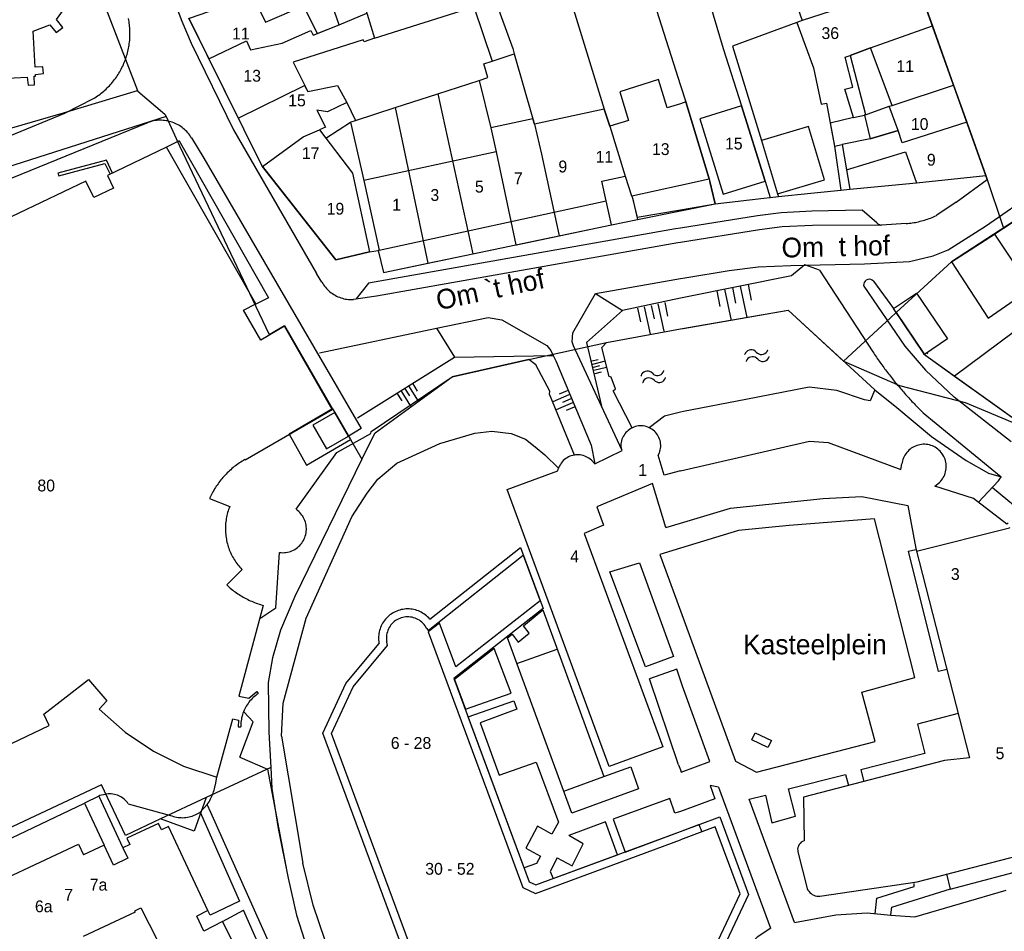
# Model space of a CAD drawing. Extents: x 123992 to 125854, y 449108 to 451911.
# Tile 83 of 175: x 124916 to 125041, y 450724 to 450840. Entities that reach past the tile are written whole.
import ezdxf
from ezdxf.enums import TextEntityAlignment as Align

# ---------------------------------------------------------------- set-up
doc = ezdxf.new("R2010")
doc.units = 0
for name, color, linetype in [('DEFAULT_113', 2, 'CONTINUOUS'), ('DEFAULT_117', 3, 'CONTINUOUS'), ('DEFAULT_21', 8, 'CONTINUOUS'), ('DEFAULT_4', 1, 'CONTINUOUS'), ('DEFAULT_48', 141, 'CONTINUOUS'), ('DEFAULT_7', 5, 'CONTINUOUS'), ('DEFAULT_79', 9, 'CONTINUOUS'), ('DEFAULT_80', 9, 'CONTINUOUS'), ('DEFAULT_87', 9, 'CONTINUOUS'), ('DEFAULT_99', 9, 'CONTINUOUS'), ('S04_TALUD', 9, 'CONTINUOUS'), ('S05_WATER', 141, 'CONTINUOUS')]:
    doc.layers.add(name, color=color, linetype=linetype)

msp = doc.modelspace()

# ---------------------------------------------------------------- linework, layer by layer
at = {"layer": 'DEFAULT_21'}
for points in [[(124916.034, 450870.292), (124925.078, 450846.622), (124931.229, 450830.679)], [(124993.051, 450847.196), (124995.474, 450845.679), (125000, 450831.295)], [(125002.443, 450846.144), (125005.421, 450836.014), (125007.764, 450828.74), (125010.731, 450819.193), (125011.399, 450817.113)], [(124985.287, 450844.842), (124990.352, 450828.32), (124991.046, 450826.159), (124992.999, 450819.829), (124993.801, 450817.323), (124993.932, 450817.077), (124994.579, 450814.313)], [(125029.998, 450844.292), (125015.422, 450839.539), (125014.759, 450839.283), (125006.611, 450836.313), (125010.282, 450824.322), (125012.311, 450817.582), (125012.43, 450817.227)], [(125029.998, 450844.292), (125031.932, 450838.879)], [(124960.288, 450840.463), (124960.329, 450840.347), (124961.23, 450837.31), (124973.827, 450841.294)], [(124973.827, 450841.294), (124976.141, 450834.4)], [(124976.54, 450842.152), (124978.76, 450835.988), (124978.954, 450835.311)], [(124940.25, 450834.681), (124945.025, 450836.979), (124945.548, 450835.841), (124949.545, 450836.688), (124953.157, 450838.288), (124953.481, 450837.706), (124956.776, 450839.012), (124960.288, 450840.463)], [(124937.693, 450839.838), (124940.25, 450834.681)], [(125021.959, 450827.244), (125020.851, 450830.845), (125021.863, 450831.084), (125020.873, 450834.896), (125021.503, 450835.112), (125024.113, 450836.079), (125031.932, 450838.879)], [(125031.932, 450838.879), (125034.622, 450831.346)], [(124976.141, 450834.4), (124978.954, 450835.311)], [(124978.954, 450835.311), (124981.309, 450827.09), (124981.521, 450826.4), (124982.417, 450822.605), (124984.626, 450812.26)], [(124940.25, 450834.681), (124940.336, 450834.508), (124943.969, 450827.183)], [(124974.491, 450831.964), (124975.623, 450832.333), (124975.107, 450834.066), (124976.141, 450834.4)], [(124943.969, 450827.183), (124952.365, 450831.326), (124952.475, 450831.139), (124952.774, 450830.536), (124956.572, 450831.307), (124957.717, 450829.179), (124958.836, 450826.873)], [(124969.267, 450830.265), (124974.491, 450831.964)], [(124974.491, 450831.964), (124975.989, 450825.933), (124976.65, 450822.894), (124979.16, 450811.119)], [(125000, 450831.295), (125000.704, 450829.222), (125003.661, 450819.467), (125004.404, 450816.296)], [(125021.959, 450827.244), (125023.331, 450827.568), (125026.474, 450828.675), (125026.822, 450828.771), (125034.622, 450831.346)], [(125034.622, 450831.346), (125036.291, 450826.673)], [(124872.524, 450813.297), (124885.716, 450817.364), (124887.222, 450817.903), (124903.44, 450822.507), (124921.832, 450827.867), (124931.229, 450830.679)], [(124931.229, 450830.679), (124931.264, 450830.589), (124934.684, 450827.69), (124934.825, 450827.382)], [(124963.878, 450828.513), (124969.267, 450830.265)], [(124969.267, 450830.265), (124973.696, 450809.978)], [(124958.836, 450826.873), (124963.878, 450828.513)], [(124963.878, 450828.513), (124967.997, 450808.789)], [(124934.825, 450827.382), (124904.396, 450817.681), (124879.665, 450809.633), (124877.056, 450805.256), (124878.704, 450798.388), (124878.753, 450798.285)], [(124934.825, 450827.382), (124936.521, 450823.68), (124946.608, 450802.422), (124947.893, 450799.726), (124949.85, 450800.872), (124955.935, 450790.336)], [(124943.969, 450827.183), (124946.992, 450821.087), (124947.033, 450821.036)], [(124947.033, 450821.036), (124952.208, 450824.805), (124954.291, 450825.674), (124955.074, 450824.65), (124958.215, 450826.645)], [(124958.215, 450826.645), (124958.3, 450826.699), (124958.836, 450826.873)], [(124958.215, 450826.645), (124959.901, 450819.251), (124961.819, 450810.432), (124961.725, 450810.415)], [(125021.959, 450827.244), (125018.981, 450826.541), (125019.536, 450823.62), (125020.349, 450818.053)], [(125036.291, 450826.673), (125028.127, 450824.062), (125027.61, 450825.61), (125024.035, 450824.538), (125020.514, 450823.819), (125021.466, 450818.162)], [(125036.291, 450826.673), (125038.712, 450819.895)], [(124947.033, 450821.036), (124956.359, 450809.227), (124960.613, 450810.218), (124961.725, 450810.415)], [(125021.466, 450818.162), (125029.925, 450818.986), (125038.712, 450819.895)], [(125038.712, 450819.895), (125040.933, 450813.23)], [(125012.43, 450817.227), (125016.528, 450817.681), (125020.349, 450818.053)], [(125020.349, 450818.053), (125021.466, 450818.162)], [(125000, 450815.405), (125004.404, 450816.296)], [(125004.404, 450816.296), (125010.575, 450817.021), (125011.399, 450817.113)], [(125011.399, 450817.113), (125012.43, 450817.227)], [(125040.933, 450813.23), (125046.69, 450816.972)], [(124994.579, 450814.313), (125000, 450815.405)], [(124984.626, 450812.26), (124991.273, 450813.647), (124994.579, 450814.313)], [(125027.354, 450802.524), (125034.364, 450808.96), (125039.789, 450812.486)], [(125039.789, 450812.486), (125040.933, 450813.23)], [(125039.789, 450812.486), (125044.402, 450805.562)], [(124979.16, 450811.119), (124979.219, 450811.131), (124984.626, 450812.26)], [(124961.725, 450810.415), (124962.378, 450807.616), (124967.997, 450808.789)], [(124967.997, 450808.789), (124973.696, 450809.978)], [(124973.696, 450809.978), (124979.16, 450811.119)], [(125000, 450800.449), (125013.671, 450802.838), (125020.69, 450796.374)], [(125020.69, 450796.374), (125026.618, 450801.848), (125027.354, 450802.524)], [(125027.354, 450802.524), (125030.923, 450797.216), (125034.75, 450794.478)], [(125046.137, 450802.957), (125034.75, 450794.478)], [(124959.616, 450783.953), (124961.317, 450787.26), (124971.078, 450794.391), (124980.778, 450796.587), (124990.658, 450798.743), (125000, 450800.449)], [(125020.69, 450796.374), (125027.764, 450793.274), (125036.104, 450791.136), (125038.631, 450790.064), (125044.17, 450787.74)], [(125034.75, 450794.478), (125044.17, 450787.74)], [(124955.935, 450790.336), (124950.422, 450787.109), (124952.629, 450783.17), (124958.206, 450786.422)], [(124955.935, 450790.336), (124956.208, 450789.877), (124958.206, 450786.422)], [(124958.206, 450786.422), (124959.616, 450783.953)], [(124959.616, 450783.953), (124951.162, 450766.519), (124949.336, 450762.268), (124948.304, 450758.764), (124947.787, 450755.643), (124947.856, 450749.33), (124948.092, 450744.861)], [(124968.253, 450763.668), (124979.736, 450772.747), (124982.599, 450765.002), (124971.304, 450756.149), (124980.839, 450730.357), (124981.683, 450729.973), (125000, 450736.746)], [(124968.253, 450763.668), (124968.118, 450763.816), (124967.976, 450763.956), (124967.826, 450764.089), (124967.669, 450764.213), (124967.506, 450764.328), (124967.337, 450764.435), (124967.162, 450764.532), (124966.982, 450764.62), (124966.798, 450764.698), (124966.61, 450764.766), (124966.419, 450764.823), (124966.224, 450764.87), (124966.028, 450764.907), (124965.829, 450764.933), (124965.63, 450764.948), (124965.43, 450764.952), (124965.23, 450764.946), (124965.031, 450764.928), (124964.833, 450764.9), (124964.637, 450764.862), (124964.443, 450764.812), (124964.252, 450764.753), (124964.065, 450764.683), (124963.881, 450764.603), (124963.703, 450764.513), (124963.529, 450764.414), (124963.361, 450764.306), (124963.199, 450764.189), (124963.043, 450764.063), (124962.895, 450763.929), (124962.754, 450763.787), (124962.621, 450763.637), (124962.496, 450763.481), (124962.38, 450763.318), (124962.273, 450763.15), (124962.175, 450762.975), (124962.087, 450762.796), (124962.008, 450762.612), (124961.94, 450762.424), (124961.882, 450762.233), (124961.834, 450762.039), (124961.796, 450761.842), (124961.77, 450761.644), (124961.754, 450761.444), (124961.749, 450761.245), (124961.755, 450761.045), (124961.771, 450760.845), (124961.799, 450760.647), (124961.815, 450760.555)], [(125000, 450717.638), (124977.441, 450709.298), (124967.777, 450713.854), (124954.708, 450749.201), (124957.627, 450755.484), (124957.766, 450755.704), (124961.815, 450760.555)], [(124948.092, 450744.861), (124939.921, 450741.037)], [(124948.092, 450744.861), (124948.232, 450742.2), (124949.051, 450737.111), (124950.299, 450730.807), (124951.356, 450726.12), (124953.056, 450720.838), (124954.207, 450717.557), (124958.511, 450706.461), (124963.325, 450695.207), (124968.111, 450683.907)], [(124934.143, 450738.334), (124929.69, 450736.251), (124926.648, 450742.656), (124909.712, 450734.716), (124908.676, 450736.868)], [(124939.921, 450741.037), (124934.143, 450738.334)], [(124939.921, 450741.037), (124938.369, 450736.79), (124934.143, 450738.334)], [(125000, 450736.746), (125005.007, 450738.597), (125008.64, 450728.769), (125004.121, 450719.162), (125000, 450717.638)]]:
    msp.add_lwpolyline(points, dxfattribs=at)
at = {"layer": 'DEFAULT_4'}
for points in [[(125038.712, 450819.895), (125022.177, 450866.191), (125019.147, 450875.679), (125000.681, 450868.656), (125004.883, 450856.453), (125014.335, 450860.156), (125015.059, 450858.094), (125012.502, 450857.182), (125014.72, 450850.961), (125013.82, 450850.598), (125016.522, 450843.071), (125014.465, 450842.339), (125015.422, 450839.539), (125014.759, 450839.283), (125016.859, 450833.543), (125017.854, 450828.966), (125018.5, 450829.075), (125019.536, 450823.62), (125020.514, 450823.819), (125021.048, 450820.623), (125028.544, 450822.889), (125029.925, 450818.986), (125038.712, 450819.895)], [(124918.241, 450833.641), (124918.001, 450838.207), (124920.101, 450838.993), (124920.883, 450838.046), (124921.747, 450838.663), (124920.946, 450839.667), (124922.383, 450841.682), (124923.487, 450841.442), (124923.833, 450842.32), (124922.647, 450842.719), (124922.683, 450845.091), (124923.679, 450845.517), (124923.282, 450846.527), (124922.208, 450846.163), (124920.739, 450847.916), (124921.362, 450848.913)], [(124937.907, 450839.913), (124944.367, 450842.183), (124945.937, 450842.385), (124947.44, 450839.353), (124952.256, 450841.412), (124953.992, 450837.912), (124956.776, 450839.012), (124955.058, 450843.858), (124958.879, 450844.449), (124960.329, 450840.347), (124961.23, 450837.31), (124959.911, 450836.865), (124959.819, 450837.118), (124950.925, 450834.265), (124952.774, 450830.536), (124956.572, 450831.307), (124957.717, 450829.179), (124955.275, 450827.968), (124953.943, 450828.205), (124955.019, 450826.034), (124954.291, 450825.674), (124958.467, 450820.215), (124960.613, 450810.218)], [(124960.613, 450810.218), (124956.359, 450809.227), (124946.992, 450821.087), (124937.693, 450839.838), (124937.907, 450839.913)], [(125027.61, 450825.61), (125026.474, 450828.675), (125026.822, 450828.771), (125024.113, 450836.079), (125021.503, 450835.112), (125023.46, 450827.621), (125023.331, 450827.568), (125024.035, 450824.538), (125027.61, 450825.61)], [(124913.954, 450832.197), (124917.236, 450832.369), (124917.356, 450831.372), (124918.157, 450831.414), (124918.099, 450832.505), (124918.294, 450832.507), (124918.264, 450832.717), (124919.3, 450832.848), (124919.23, 450833.693), (124918.241, 450833.641)], [(125000, 450828.996), (124998.334, 450828.461), (124997.235, 450832.066), (124992.331, 450830.521), (124993.423, 450826.879), (124991.046, 450826.159), (124990.352, 450828.32), (124981.521, 450826.4), (124981.309, 450827.09), (124975.989, 450825.933), (124976.65, 450822.894), (124959.901, 450819.251), (124961.819, 450810.432)], [(125003.661, 450819.467), (125000.704, 450829.222), (125000, 450828.996)], [(125010.731, 450819.193), (125007.764, 450828.74), (125002.461, 450827.092), (125005.428, 450817.545), (125010.731, 450819.193)], [(125018.26, 450819.373), (125016.231, 450826.113), (125010.282, 450824.322), (125012.311, 450817.582), (125018.26, 450819.373)], [(124944.803, 450783.887), (124944.837, 450783.847), (124955.861, 450790.246), (124949.846, 450800.796), (124946.853, 450799.04), (124944.629, 450802.829), (124946.185, 450803.617), (124934.883, 450823.493), (124927.41, 450819.908), (124928.177, 450818.31), (124925.656, 450817.105), (124924.674, 450819.166), (124896.299, 450805.669)], [(125056.509, 450823.354), (125034.364, 450808.96), (125039.013, 450801.806), (125047.356, 450807.621)], [(124990.606, 450816.693), (124990.063, 450819.19), (124992.999, 450819.829), (124993.801, 450817.323), (124993.871, 450817.338)], [(125000, 450818.671), (125003.661, 450819.467)], [(124993.871, 450817.338), (125000, 450818.671)], [(124961.819, 450810.432), (124990.606, 450816.693)], [(125033.859, 450799.205), (125030.94, 450797.228), (125027.012, 450803.028), (125029.931, 450805.005), (125033.859, 450799.205)], [(124957.957, 450786.858), (124956.208, 450789.877), (124953.408, 450788.256), (124955.157, 450785.237), (124957.957, 450786.858)], [(124993.893, 450787.916), (124993.717, 450787.822), (124993.548, 450787.714), (124993.389, 450787.594), (124993.239, 450787.461), (124993.101, 450787.317), (124992.974, 450787.162), (124992.86, 450786.997), (124992.76, 450786.825), (124992.673, 450786.644), (124992.601, 450786.458), (124992.544, 450786.266), (124992.502, 450786.071), (124992.476, 450785.873), (124992.465, 450785.673), (124992.466, 450785.577)], [(124996.051, 450787.932), (124995.866, 450788.009), (124995.676, 450788.071), (124995.482, 450788.118), (124995.284, 450788.149), (124995.085, 450788.164), (124994.885, 450788.164), (124994.686, 450788.148), (124994.488, 450788.116), (124994.294, 450788.069), (124994.104, 450788.006), (124993.92, 450787.929), (124993.893, 450787.916)], [(124997.342, 450784.73), (124997.407, 450784.919), (124997.457, 450785.113), (124997.491, 450785.31), (124997.509, 450785.509), (124997.512, 450785.709), (124997.499, 450785.908), (124997.47, 450786.106), (124997.426, 450786.301), (124997.366, 450786.492), (124997.291, 450786.677), (124997.202, 450786.856), (124997.099, 450787.028), (124996.983, 450787.19), (124996.854, 450787.343), (124996.713, 450787.486), (124996.562, 450787.616), (124996.401, 450787.735), (124996.231, 450787.84), (124996.053, 450787.931), (124996.051, 450787.932)], [(124989.167, 450783.359), (124992.617, 450785.047)], [(124992.617, 450785.047), (124992.466, 450785.577)], [(125000, 450782.481), (125016.348, 450786.203), (125018.737, 450786.073), (125027.922, 450782.611), (125028.074, 450783.351)], [(125032.685, 450780.847), (125032.833, 450780.981), (125032.972, 450781.125), (125033.1, 450781.279), (125033.217, 450781.441), (125033.322, 450781.611), (125033.415, 450781.788), (125033.494, 450781.972), (125033.561, 450782.16), (125033.614, 450782.353), (125033.654, 450782.549), (125033.679, 450782.747), (125033.69, 450782.947), (125033.687, 450783.147), (125033.67, 450783.346), (125033.639, 450783.544), (125033.594, 450783.738), (125033.535, 450783.93), (125033.463, 450784.116), (125033.378, 450784.297), (125033.28, 450784.471), (125033.17, 450784.638), (125033.048, 450784.797), (125032.916, 450784.947), (125032.773, 450785.087), (125032.621, 450785.216), (125032.46, 450785.335), (125032.291, 450785.442), (125032.114, 450785.536), (125031.932, 450785.618), (125031.744, 450785.686), (125031.552, 450785.741), (125031.356, 450785.783), (125031.158, 450785.81), (125030.959, 450785.823), (125030.759, 450785.822), (125030.559, 450785.807), (125030.361, 450785.778), (125030.166, 450785.735), (125029.975, 450785.678), (125029.787, 450785.608), (125029.606, 450785.524), (125029.43, 450785.428), (125029.262, 450785.32), (125029.102, 450785.2), (125028.951, 450785.069), (125028.81, 450784.928), (125028.679, 450784.777), (125028.559, 450784.617), (125028.45, 450784.449), (125028.354, 450784.273), (125028.27, 450784.092), (125028.2, 450783.905), (125028.143, 450783.713), (125028.1, 450783.518), (125028.074, 450783.351)], [(124944.803, 450783.887), (124944.63, 450783.786), (124944.459, 450783.682), (124944.291, 450783.575), (124944.124, 450783.465), (124943.959, 450783.351), (124943.797, 450783.235), (124943.636, 450783.115), (124943.478, 450782.992), (124943.322, 450782.867), (124943.169, 450782.739), (124943.018, 450782.607), (124942.87, 450782.473), (124942.724, 450782.337), (124942.581, 450782.197), (124942.44, 450782.055), (124942.302, 450781.91), (124942.167, 450781.763), (124942.034, 450781.613), (124941.904, 450781.461), (124941.778, 450781.306), (124941.654, 450781.149), (124941.533, 450780.99), (124941.415, 450780.828), (124941.3, 450780.665), (124941.188, 450780.499), (124941.08, 450780.331), (124940.974, 450780.161), (124940.872, 450779.989), (124940.773, 450779.815), (124940.677, 450779.64), (124940.585, 450779.462), (124940.495, 450779.283), (124940.41, 450779.103), (124940.344, 450778.958)], [(124986.57, 450784.465), (124986.374, 450784.426), (124986.181, 450784.372), (124985.994, 450784.304), (124985.812, 450784.22), (124985.637, 450784.123), (124985.471, 450784.012), (124985.313, 450783.889), (124985.166, 450783.754), (124985.03, 450783.607), (124984.905, 450783.451), (124984.794, 450783.285), (124984.695, 450783.111), (124984.611, 450782.93), (124984.561, 450782.801)], [(124988.719, 450783.802), (124988.568, 450783.933), (124988.407, 450784.052), (124988.238, 450784.158), (124988.06, 450784.25), (124987.876, 450784.329), (124987.687, 450784.392), (124987.493, 450784.441), (124987.296, 450784.474), (124987.097, 450784.492), (124986.897, 450784.495), (124986.697, 450784.482), (124986.57, 450784.465)], [(124988.719, 450783.802), (124989.167, 450783.359)], [(125000, 450782.481), (124997.966, 450781.915), (124997.181, 450784.462), (124997.342, 450784.73)], [(124990.973, 450744.98), (124978.033, 450780.081), (124984.484, 450782.459), (124984.561, 450782.801)], [(124998.161, 450775.293), (124996.46, 450780.875), (124989.409, 450777.901), (124990.269, 450775.569), (124987.793, 450774.534), (124997.765, 450747.483), (124990.973, 450744.98)], [(125041.525, 450775.858), (125041.362, 450775.693), (125037.141, 450778.936), (125032.257, 450780.522), (125032.685, 450780.847)], [(124940.344, 450778.958), (124942.895, 450777.934)], [(125000, 450775.837), (125006.37, 450777.72), (125018.1, 450778.97), (125023, 450779.2), (125028.82, 450778.07), (125029.82, 450772.63), (125036.64, 450746.09), (125033.45, 450745.73), (125015.61, 450741.1), (125015.67, 450735.55)], [(124942.895, 450777.934), (124942.822, 450777.748), (124942.754, 450777.56), (124942.692, 450777.37), (124942.634, 450777.178), (124942.582, 450776.985), (124942.535, 450776.791), (124942.493, 450776.595), (124942.456, 450776.399), (124942.425, 450776.201), (124942.399, 450776.003), (124942.378, 450775.804), (124942.363, 450775.604), (124942.353, 450775.405), (124942.348, 450775.205), (124942.349, 450775.005), (124942.355, 450774.805), (124942.367, 450774.605), (124942.384, 450774.406), (124942.406, 450774.207), (124942.434, 450774.009), (124942.467, 450773.812), (124942.505, 450773.616), (124942.549, 450773.42), (124942.597, 450773.226), (124942.651, 450773.034), (124942.711, 450772.843), (124942.775, 450772.653), (124942.844, 450772.466), (124942.919, 450772.28), (124942.998, 450772.097), (124943.082, 450771.915), (124943.171, 450771.736), (124943.265, 450771.559), (124943.364, 450771.385), (124943.467, 450771.214), (124943.575, 450771.046), (124943.687, 450770.88), (124943.804, 450770.718), (124943.925, 450770.559), (124944.05, 450770.403), (124944.179, 450770.25), (124944.313, 450770.101), (124944.45, 450769.956), (124944.469, 450769.937)], [(124998.161, 450775.293), (125000, 450775.837)], [(125029.915, 450772.26), (125041.701, 450775.228), (125041.734, 450775.27)], [(124967.852, 450762.486), (124968.026, 450762.213), (124980.101, 450771.761), (124982.235, 450765.987), (124971.54, 450757.604), (124969.493, 450763.141), (124968.057, 450762.048), (124975.982, 450740.613)], [(124942.519, 450767.998), (124944.469, 450769.937)], [(124942.519, 450767.998), (124942.666, 450767.863), (124942.816, 450767.73), (124942.968, 450767.6), (124943.122, 450767.472), (124943.278, 450767.348), (124943.437, 450767.226), (124943.598, 450767.107), (124943.761, 450766.992), (124943.926, 450766.879), (124944.093, 450766.769), (124944.262, 450766.662), (124944.433, 450766.558), (124944.606, 450766.457), (124944.78, 450766.359), (124944.957, 450766.265), (124945.135, 450766.174), (124945.314, 450766.085), (124945.495, 450766.001), (124945.678, 450765.919), (124945.862, 450765.841), (124946.047, 450765.766), (124946.234, 450765.694), (124946.422, 450765.626), (124946.611, 450765.561), (124946.801, 450765.499), (124946.993, 450765.441), (124947.134, 450765.401)], [(124947.134, 450765.401), (124944.066, 450753.91), (124945.306, 450753.635), (124946.319, 450754.494), (124946.511, 450754.213)], [(124967.852, 450762.486), (124967.754, 450762.66), (124967.644, 450762.827), (124967.521, 450762.985), (124967.387, 450763.133), (124967.243, 450763.272), (124967.088, 450763.399), (124966.925, 450763.514), (124966.753, 450763.617), (124966.575, 450763.707), (124966.39, 450763.783), (124966.2, 450763.846), (124966.006, 450763.894), (124965.809, 450763.928), (124965.61, 450763.948), (124965.41, 450763.952), (124965.21, 450763.942), (124965.012, 450763.917), (124964.816, 450763.877), (124964.624, 450763.823), (124964.436, 450763.755), (124964.253, 450763.673), (124964.077, 450763.578), (124963.909, 450763.47), (124963.749, 450763.35), (124963.599, 450763.218), (124963.458, 450763.076), (124963.329, 450762.923), (124963.211, 450762.762), (124963.105, 450762.592), (124963.013, 450762.415), (124962.933, 450762.231), (124962.868, 450762.042), (124962.816, 450761.849), (124962.779, 450761.653), (124962.757, 450761.454), (124962.749, 450761.254), (124962.756, 450761.054), (124962.778, 450760.856), (124962.796, 450760.751)], [(125000, 450718.704), (124977.488, 450710.381), (124968.573, 450714.584), (124955.79, 450749.157), (124958.534, 450755.063), (124962.904, 450760.299), (124962.796, 450760.751)], [(124910.508, 450745.64), (124920.016, 450750.175), (124919.323, 450751.621), (124925.013, 450755.989), (124927.343, 450753.297), (124926.335, 450752.235), (124929.662, 450749.313), (124933.228, 450746.932), (124937.03, 450745.035), (124941.28, 450743.612), (124943.279, 450751.026), (124944.012, 450750.856), (124943.956, 450750.001), (124944.299, 450749.988)], [(124946.511, 450754.213), (124946.346, 450754.101), (124946.185, 450753.982), (124946.029, 450753.856), (124945.879, 450753.724), (124945.734, 450753.587), (124945.595, 450753.443), (124945.462, 450753.293), (124945.335, 450753.139), (124945.215, 450752.979), (124945.101, 450752.814), (124944.994, 450752.645), (124944.895, 450752.472), (124944.802, 450752.295), (124944.717, 450752.114), (124944.639, 450751.929), (124944.57, 450751.742), (124944.507, 450751.552), (124944.453, 450751.359), (124944.407, 450751.165), (124944.368, 450750.969), (124944.338, 450750.771), (124944.316, 450750.572), (124944.302, 450750.373), (124944.297, 450750.173), (124944.299, 450749.988)], [(124975.982, 450740.613), (124980.047, 450729.618), (124981.644, 450728.893), (125000, 450735.679)], [(124933.86, 450737.769), (124929.874, 450735.906)], [(124934.241, 450736.954), (124933.86, 450737.769)], [(124935.147, 450737.377), (124934.241, 450736.954)], [(124940.128, 450726.709), (124935.147, 450737.377)], [(125000, 450718.704), (125003.39, 450719.958), (125007.557, 450728.815), (125004.416, 450737.312), (125000, 450735.679)], [(124904.275, 450726.009), (124923.747, 450735.125)], [(124923.747, 450735.125), (124924.383, 450733.767)], [(124929.874, 450735.906), (124930.255, 450735.091)], [(125015.67, 450735.55), (125015.486, 450735.473), (125015.318, 450735.365), (125015.17, 450735.23), (125015.048, 450735.072), (125014.954, 450734.896), (125014.892, 450734.706), (125014.863, 450734.508), (125014.868, 450734.309), (125014.9, 450734.14)], [(124926.991, 450734.988), (124924.383, 450733.767)], [(124928.161, 450732.488), (124926.991, 450734.988)], [(124930.255, 450735.091), (124929.349, 450734.667)], [(124929.349, 450734.667), (124929.972, 450733.336)], [(125014.9, 450734.14), (125016.08, 450729.5)], [(125017.68, 450728.55), (125029.99, 450730.37), (125045.32, 450734.34)], [(124929.972, 450733.336), (124928.161, 450732.488)], [(125016.08, 450729.5), (125016.167, 450729.32), (125016.277, 450729.153), (125016.407, 450729.002), (125016.556, 450728.868), (125016.721, 450728.755), (125016.899, 450728.665), (125017.088, 450728.598), (125017.283, 450728.556), (125017.482, 450728.54), (125017.68, 450728.55)], [(124924.364, 450723.484), (124930.936, 450726.56), (124930.88, 450726.68)], [(124930.88, 450726.68), (124931.652, 450727.071)], [(124931.652, 450727.071), (124933.76, 450722.904)], [(124940.128, 450726.709), (124938.717, 450725.995)], [(124940.578, 450690.427), (124914.158, 450677.069), (124918.378, 450668.723), (124949.48, 450684.447), (124947.009, 450689.332), (124949.145, 450690.412), (124949.297, 450690.112), (124957.651, 450694.336), (124941.988, 450725.318)], [(124939.597, 450724.109), (124938.717, 450725.995)], [(124941.988, 450725.318), (124939.597, 450724.109)]]:
    msp.add_lwpolyline(points, dxfattribs=at)
at = {"layer": 'DEFAULT_48'}
for points in [[(125000, 450800.449), (125000.341, 450800.512), (125013.671, 450802.838), (125024.625, 450792.75), (125024.047, 450791.329), (125023.328, 450791.468), (125019.847, 450792.639), (125016.308, 450793.071), (125008.315, 450791.496), (125000.402, 450790), (125000, 450789.899)], [(124993.893, 450787.916), (124991.485, 450792.596), (124991.783, 450792.839), (124991.251, 450794.353), (124990.99, 450794.431), (124990.062, 450798.079), (124990.658, 450798.743), (125000, 450800.449)], [(124986.57, 450784.465), (124983.411, 450792.172), (124983.448, 450792.552), (124981.683, 450795.895), (124980.778, 450796.587), (124971.078, 450794.391)], [(124951.304, 450777.583), (124956.482, 450784.793), (124960.794, 450787.196), (124960.812, 450787.436), (124971.078, 450794.391)], [(125000, 450789.899), (124998.007, 450789.391), (124996.051, 450787.932)], [(124958.358, 450776.62), (124960.317, 450779.64), (124961.643, 450781.389), (124964.086, 450783.447), (124969.525, 450785.927), (124973.973, 450787.222), (124976.11, 450787.498), (124978.551, 450787.198), (124980.376, 450786.474), (124981.584, 450785.484), (124982.811, 450784.494), (124984.561, 450782.801)], [(124949.219, 450772.107), (124949.418, 450772.088), (124949.618, 450772.083), (124949.818, 450772.091), (124950.017, 450772.112), (124950.214, 450772.146), (124950.408, 450772.193), (124950.599, 450772.253), (124950.785, 450772.326), (124950.966, 450772.41), (124951.141, 450772.507), (124951.31, 450772.615), (124951.471, 450772.734), (124951.623, 450772.863), (124951.767, 450773.002), (124951.901, 450773.15), (124952.025, 450773.307), (124952.138, 450773.472), (124952.241, 450773.644), (124952.331, 450773.822), (124952.41, 450774.006), (124952.476, 450774.195), (124952.529, 450774.387), (124952.57, 450774.583), (124952.597, 450774.781), (124952.612, 450774.98), (124952.613, 450775.18), (124952.601, 450775.38), (124952.575, 450775.578), (124952.537, 450775.775), (124952.485, 450775.968), (124952.421, 450776.157), (124952.345, 450776.342), (124952.256, 450776.521), (124952.156, 450776.694), (124952.044, 450776.86), (124951.922, 450777.018), (124951.79, 450777.168), (124951.647, 450777.309), (124951.496, 450777.44), (124951.337, 450777.56), (124951.304, 450777.583)], [(124949.441, 450748.831), (124949.648, 450753), (124952.587, 450763.777), (124958.358, 450776.62)], [(124946.693, 450763.736), (124948.729, 450765.083), (124949.219, 450772.107)], [(124944.192, 450746.16), (124945.872, 450750.659), (124944.675, 450751.908)], [(124949.441, 450748.831), (124951.13, 450738.761), (124952.175, 450732.712)], [(124944.192, 450746.16), (124947.701, 450744.629), (124950.126, 450731.676)], [(124965.235, 450697.219), (124959.586, 450711.44), (124955.756, 450720.68), (124953.485, 450727.416), (124952.175, 450732.712)], [(124950.126, 450731.676), (124950.299, 450730.807), (124951.356, 450726.12), (124953.056, 450720.838), (124955.53, 450713.785), (124958.898, 450704.841), (124959.622, 450701.67), (124960.756, 450699.881), (124962.066, 450695.834)]]:
    msp.add_lwpolyline(points, dxfattribs=at)
at = {"layer": 'DEFAULT_7'}
for points in [[(125035.21, 450751.68), (125030.06, 450750.36), (125030.99, 450746.63), (125022.85, 450744.54), (125023.26, 450743.08)], [(125011.537, 450748.259), (125011.072, 450747.398), (125009.042, 450748.355), (125009.493, 450749.262), (125011.537, 450748.259)], [(125033.74, 450731.38), (125034.2, 450729.43), (125045.04, 450732.32), (125046.87, 450731.69), (125047.31, 450733.57)]]:
    msp.add_lwpolyline(points, dxfattribs=at)
at = {"layer": 'DEFAULT_79'}
for points in [[(124936.481, 450824.3), (124934.883, 450823.493)], [(124936.481, 450824.3), (124947.826, 450804.376), (124946.184, 450803.607)], [(124928.034, 450820.2), (124927.27, 450821.834), (124921.127, 450820.188), (124921.221, 450819.852), (124927.058, 450821.435), (124927.759, 450820.074)], [(125025.479, 450813.622), (125016.741, 450813.572), (125012.914, 450813.377), (125010.027, 450813.022), (125000, 450811.412)], [(125000, 450811.412), (124999.671, 450811.359), (124961.475, 450804.61), (124958.881, 450804.211)], [(124989.23, 450804.933), (124992.686, 450802.776)], [(125024.625, 450792.75), (125027.427, 450790.49), (125031.821, 450786.823), (125036.216, 450783.771), (125039.028, 450782.184), (125040.659, 450781.711)]]:
    msp.add_lwpolyline(points, dxfattribs=at)
at = {"layer": 'DEFAULT_80'}
msp.add_lwpolyline([(125030.8, 450797.28), (125044.17, 450787.74)], dxfattribs=at)
at = {"layer": 'DEFAULT_87'}
for points in [[(124959.071, 450789.188), (124971.379, 450796.891)], [(124971.379, 450796.891), (124983.894, 450797.09)]]:
    msp.add_lwpolyline(points, dxfattribs=at)
at = {"layer": 'DEFAULT_99'}
for points in [[(124930.845, 450855.265), (124936.81, 450839.478), (124938.008, 450836.688), (124943.394, 450825.673), (124953.903, 450807.497)], [(124925.634, 450829.658), (124925.804, 450829.764), (124925.971, 450829.873), (124926.137, 450829.986), (124926.299, 450830.102), (124926.46, 450830.221), (124926.618, 450830.344), (124926.773, 450830.47), (124926.926, 450830.599), (124927.076, 450830.731), (124927.223, 450830.867), (124927.367, 450831.005), (124927.509, 450831.147), (124927.647, 450831.291), (124927.782, 450831.438), (124927.915, 450831.588), (124928.044, 450831.741), (124928.17, 450831.896), (124928.293, 450832.054), (124928.412, 450832.214), (124928.528, 450832.377), (124928.641, 450832.543), (124928.75, 450832.71), (124928.856, 450832.88), (124928.958, 450833.052), (124929.056, 450833.226), (124929.151, 450833.402), (124929.242, 450833.58), (124929.33, 450833.76), (124929.414, 450833.941), (124929.494, 450834.125), (124929.57, 450834.31), (124929.642, 450834.496), (124929.71, 450834.684), (124929.775, 450834.873), (124929.835, 450835.064), (124929.892, 450835.256), (124929.944, 450835.449), (124929.993, 450835.643), (124930.037, 450835.838), (124930.078, 450836.034), (124930.114, 450836.23), (124930.146, 450836.428), (124930.174, 450836.626), (124930.198, 450836.824), (124930.218, 450837.023), (124930.234, 450837.223), (124930.246, 450837.422), (124930.253, 450837.622), (124930.256, 450837.822), (124930.255, 450838.022), (124930.25, 450838.222), (124930.241, 450838.422), (124930.228, 450838.622), (124930.21, 450838.821), (124930.189, 450839.02), (124930.163, 450839.218), (124930.133, 450839.416), (124930.099, 450839.613), (124930.061, 450839.809)], [(124907.999, 450822.058), (124922.016, 450827.796), (124925.634, 450829.658)], [(124885.261, 450809.713), (124909.589, 450817.285), (124932.416, 450826.574)], [(124938.047, 450824.676), (124937.941, 450824.846), (124937.828, 450825.01), (124937.707, 450825.17), (124937.58, 450825.324), (124937.446, 450825.473), (124937.306, 450825.616), (124937.16, 450825.752), (124937.007, 450825.881), (124936.85, 450826.004), (124936.687, 450826.12), (124936.519, 450826.229), (124936.346, 450826.33), (124936.169, 450826.423), (124935.989, 450826.509), (124935.804, 450826.587), (124935.617, 450826.656), (124935.427, 450826.717), (124935.234, 450826.77), (124935.039, 450826.815), (124934.842, 450826.85), (124934.644, 450826.877), (124934.445, 450826.896), (124934.245, 450826.905), (124934.045, 450826.906), (124933.845, 450826.898), (124933.646, 450826.881), (124933.447, 450826.856), (124933.25, 450826.822), (124933.055, 450826.779), (124932.862, 450826.728), (124932.671, 450826.668), (124932.483, 450826.6), (124932.416, 450826.574)], [(124938.047, 450824.676), (124939.594, 450822.097), (124959.55, 450787.845), (124957.835, 450786.786)], [(125000, 450815.543), (125004.404, 450816.296), (125003.736, 450819.136)], [(125034.944, 450816.533), (125038.89, 450819.4)], [(125038.89, 450819.4), (125038.712, 450819.895)], [(125000.548, 450806.948), (125006.184, 450807.859), (125009.841, 450808.306), (125013.999, 450808.495), (125023.334, 450808.715), (125029.03, 450808.986), (125032.027, 450809.732), (125033.925, 450810.475), (125038.677, 450813.463), (125045.145, 450817.953)], [(124961.725, 450810.415), (124962.378, 450807.616), (124991.273, 450813.647), (124990.606, 450816.693)], [(124993.871, 450817.338), (124994.512, 450814.605), (125000, 450815.543)], [(125034.944, 450816.533), (125032.519, 450814.867)], [(125024.891, 450813.898), (125023.043, 450815.49), (125016.678, 450815.37), (125012.758, 450815.171), (125009.774, 450814.804), (125000, 450813.234)], [(125024.891, 450813.898), (125025.039, 450813.764), (125025.216, 450813.672), (125025.41, 450813.626), (125025.479, 450813.622)], [(125028.598, 450813.807), (125025.479, 450813.622)], [(125028.598, 450813.807), (125028.797, 450813.825), (125028.996, 450813.846), (125029.195, 450813.87), (125029.393, 450813.899), (125029.59, 450813.931), (125029.787, 450813.966), (125029.983, 450814.005), (125030.178, 450814.048), (125030.373, 450814.094), (125030.567, 450814.144), (125030.759, 450814.197), (125030.951, 450814.254), (125031.142, 450814.314), (125031.332, 450814.378), (125031.52, 450814.445), (125031.707, 450814.515), (125031.893, 450814.589), (125032.078, 450814.666), (125032.261, 450814.747), (125032.442, 450814.83), (125032.519, 450814.867)], [(125000, 450813.234), (124999.372, 450813.133), (124960.482, 450806.262), (124958.881, 450804.211), (124958.567, 450804.19)], [(124960.613, 450810.218), (124961.725, 450810.415)], [(124961.725, 450810.415), (124961.819, 450810.432)], [(124954.582, 450806.4), (124953.903, 450807.497)], [(125017.638, 450807.883), (125015.791, 450808.582), (125014.08, 450807.196), (125000.434, 450804.429), (125000, 450804.332)], [(125017.638, 450807.883), (125024.39, 450797.54)], [(124954.582, 450806.4), (124954.681, 450806.226), (124954.788, 450806.057), (124954.903, 450805.893), (124955.025, 450805.735), (124955.155, 450805.583), (124955.292, 450805.438), (124955.436, 450805.299), (124955.586, 450805.166), (124955.742, 450805.042), (124955.904, 450804.924), (124956.071, 450804.815), (124956.244, 450804.713), (124956.421, 450804.62), (124956.602, 450804.536), (124956.787, 450804.46), (124956.975, 450804.393), (124957.167, 450804.335), (124957.361, 450804.286), (124957.557, 450804.246), (124957.754, 450804.216), (124957.953, 450804.195), (124958.153, 450804.184), (124958.353, 450804.182), (124958.553, 450804.189), (124958.567, 450804.19)], [(124989.23, 450804.933), (125000, 450806.85)], [(125000, 450806.85), (125000.548, 450806.948)], [(125024.47, 450806.5), (125024.32, 450806.631), (125024.14, 450806.716), (125023.943, 450806.747), (125023.745, 450806.723), (125023.562, 450806.644), (125023.408, 450806.518), (125023.295, 450806.354), (125023.232, 450806.165), (125023.224, 450805.965), (125023.24, 450805.87)], [(125024.47, 450806.5), (125027.012, 450803.028)], [(125023.24, 450805.87), (125028.46, 450798.27), (125031.05, 450795.23), (125034.71, 450791.8)], [(124990.019, 450790.649), (124986.462, 450798.319), (124986.299, 450798.817), (124986.369, 450799.977), (124989.23, 450804.933)], [(125000, 450804.332), (124992.686, 450802.776)], [(124992.686, 450802.776), (124988.119, 450798.743), (124990.019, 450790.649)], [(124969.101, 450800.531), (124975.658, 450801.908), (124977.36, 450801.603), (124983.063, 450798.332), (124983.588, 450797.737), (124983.894, 450797.09)], [(124954.285, 450797.42), (124969.101, 450800.531)], [(124969.101, 450800.531), (124971.379, 450796.891)], [(125024.39, 450797.54), (125024.501, 450797.374), (125024.613, 450797.208), (125024.725, 450797.042), (125024.838, 450796.877), (125024.952, 450796.713), (125025.066, 450796.549), (125025.181, 450796.385), (125025.297, 450796.222), (125025.413, 450796.059), (125025.53, 450795.897), (125025.648, 450795.735), (125025.767, 450795.574), (125025.886, 450795.414), (125026.005, 450795.253), (125026.126, 450795.094), (125026.247, 450794.935), (125026.369, 450794.776), (125026.491, 450794.618), (125026.614, 450794.46), (125026.738, 450794.303), (125026.862, 450794.146), (125026.987, 450793.99), (125027.113, 450793.834), (125027.239, 450793.679), (125027.366, 450793.525), (125027.493, 450793.371), (125027.622, 450793.217), (125027.751, 450793.064), (125027.88, 450792.912), (125028.01, 450792.76), (125028.141, 450792.609), (125028.272, 450792.458), (125028.404, 450792.308), (125028.537, 450792.158), (125028.67, 450792.009), (125028.804, 450791.86), (125028.938, 450791.712), (125029.073, 450791.564), (125029.209, 450791.417), (125029.345, 450791.271), (125029.482, 450791.125), (125029.62, 450790.98), (125029.758, 450790.835), (125029.896, 450790.691), (125030.036, 450790.548), (125030.175, 450790.405), (125030.316, 450790.262), (125030.457, 450790.121), (125030.599, 450789.979), (125030.741, 450789.839), (125030.77, 450789.81)], [(124983.894, 450797.09), (124984.218, 450796.403), (124988.68, 450785.711), (124989.167, 450783.359)], [(125031.253, 450797.44), (125031.373, 450797.32)], [(125041.907, 450786.147), (125034.71, 450791.8)], [(124992.617, 450785.047), (124990.019, 450790.649)], [(125030.77, 450789.81), (125040.659, 450781.711)], [(125037.755, 450778.464), (125040.3, 450781.211), (125040.659, 450781.711)], [(125039.542, 450780.35), (125044.148, 450776.543)], [(125029.7, 450756.24), (125024.6, 450776.37), (125013.8, 450775.54), (125007.36, 450774.91), (125000, 450772.661)], [(125000, 450772.661), (124997.38, 450771.86), (125000, 450764.719)], [(125033.75, 450757.29), (125032.73, 450757.01), (125028.89, 450772.29), (125029.85, 450772.5)], [(124999.147, 450758.925), (124995.578, 450757.598), (124991.045, 450769.648), (124994.835, 450770.817), (124999.147, 450758.925)], [(124994.715, 450742.165), (124986.248, 450739.063), (124978.102, 450761.278), (124978.687, 450761.746), (124979.45, 450760.753), (124980.846, 450761.869), (124980.114, 450762.805), (124982.565, 450764.83), (124990.322, 450743.709), (124993.736, 450744.928), (124994.715, 450742.165)], [(125000, 450764.719), (125007, 450745.64), (125009.63, 450744.28), (125024.67, 450748.15), (125022.99, 450754.42), (125029.7, 450756.24)], [(124978.545, 450754.259), (124976.405, 450759.953), (124971.372, 450756.022), (124972.778, 450752.239), (124978.545, 450754.259)], [(124979.285, 450758.05), (124984.388, 450759.866)], [(125000, 450755.904), (124999.539, 450757.31), (124996.07, 450756.104)], [(124999.767, 450745.193), (124996.07, 450756.104)], [(125003.746, 450745.613), (125000.251, 450755.146), (125000, 450755.904)], [(124984.539, 450737.936), (124983.716, 450736.418), (124981.885, 450737.428), (124980.434, 450734.638), (124982.264, 450733.63), (124981.769, 450732.661), (124980.187, 450732.131), (124973.124, 450751.286), (124978.897, 450753.291), (124979.288, 450752.238), (124974.614, 450750.508), (124977.038, 450743.896), (124981.724, 450745.545), (124984.539, 450737.936)], [(124999.767, 450745.193), (125000, 450744.547)], [(125000, 450744.547), (125000.102, 450744.264), (125003.746, 450745.613)], [(125014.47, 450725.22), (125008.73, 450740.82), (125010.78, 450741.34), (125011.61, 450737.85), (125014.6, 450738.67), (125013.72, 450742.13), (125020.94, 450743.97), (125021.31, 450742.57)], [(124940.054, 450740.176), (124940.166, 450740.342), (124940.272, 450740.511), (124940.372, 450740.684), (124940.467, 450740.86), (124940.557, 450741.039), (124940.64, 450741.221), (124940.718, 450741.405), (124940.789, 450741.592), (124940.854, 450741.781), (124940.913, 450741.972), (124940.966, 450742.165), (124941.013, 450742.36), (124941.053, 450742.555), (124941.074, 450742.67)], [(124941.074, 450742.67), (124941.28, 450743.612)], [(124985.22, 450741.865), (124990.318, 450743.718)], [(124927.114, 450741.436), (124926.452, 450741.281), (124926.291, 450741.205)], [(124930.042, 450740.228), (124929.929, 450740.393), (124929.803, 450740.549), (124929.667, 450740.695), (124929.521, 450740.831), (124929.365, 450740.957), (124929.201, 450741.07), (124929.028, 450741.172), (124928.849, 450741.26), (124928.664, 450741.336), (124928.474, 450741.398), (124928.28, 450741.445), (124928.083, 450741.479), (124927.883, 450741.498), (124927.684, 450741.503), (124927.484, 450741.493), (124927.285, 450741.469), (124927.114, 450741.436)], [(125004.828, 450742.346), (125003.776, 450742.57), (125004.369, 450740.869), (125000, 450739.291)], [(125004.828, 450742.346), (125011.42, 450724.5)], [(124902.334, 450729.748), (124924.485, 450740.34)], [(124926.291, 450741.205), (124924.485, 450740.34)], [(124924.485, 450740.34), (124926.991, 450734.988)], [(124926.291, 450741.205), (124929.349, 450734.667)], [(124930.042, 450740.228), (124935.388, 450738.775)], [(124939.144, 450739.185), (124940.054, 450740.176)], [(124940.508, 450739.142), (124940.054, 450740.176)], [(125000, 450739.291), (124999.318, 450739.045), (124998.669, 450740.91), (124991.497, 450738.305), (124992.99, 450734.121), (125000, 450736.738)], [(124935.388, 450738.775), (124935.576, 450738.706), (124935.766, 450738.646), (124935.96, 450738.596), (124936.156, 450738.555), (124936.353, 450738.524), (124936.552, 450738.503), (124936.752, 450738.492), (124936.952, 450738.491), (124937.152, 450738.499), (124937.351, 450738.518), (124937.549, 450738.546), (124937.745, 450738.584), (124937.939, 450738.632), (124938.131, 450738.689), (124938.32, 450738.756), (124938.505, 450738.832), (124938.686, 450738.917), (124938.862, 450739.011), (124939.034, 450739.113), (124939.144, 450739.185)], [(124939.144, 450739.185), (124944.14, 450727.911), (124940.421, 450726.129)], [(124964.277, 450685.231), (124956.339, 450703.086), (124949.232, 450719.591), (124940.508, 450739.142)], [(124992.047, 450733.772), (124990.518, 450737.96), (124985.846, 450736.23)], [(125000, 450736.738), (125002.353, 450737.617), (125002.731, 450736.689)], [(124984.404, 450733.398), (124986.269, 450732.38), (124987.685, 450735.174), (124985.846, 450736.23)], [(124984.404, 450733.398), (124983.501, 450731.663), (124983.894, 450730.764), (124992.047, 450733.772)], [(125024.67, 450726.3), (125024.89, 450728.28), (125029.64, 450729.77), (125029.64, 450730.16)], [(125014.48, 450725.21), (125019.7, 450726.16), (125023.69, 450726.41), (125026.69, 450726.12), (125029.7, 450725.94), (125041.29, 450729.32)], [(125026.65, 450726.16), (125026.8, 450727.14), (125034.23, 450729.45)], [(124940.578, 450690.427), (124935.915, 450699.427), (124908.529, 450686.063), (124919.378, 450664.015), (124959.227, 450684.131), (124961.573, 450688.405), (124944.653, 450726.779)], [(124940.421, 450726.129), (124940.128, 450726.709)], [(124941.988, 450725.318), (124944.653, 450726.779)], [(125011.46, 450724.47), (125009.72, 450723.34), (125008.6, 450722.25), (125005.9, 450719.31), (125002.92, 450716.56), (125000, 450714.725)]]:
    msp.add_lwpolyline(points, dxfattribs=at)
at = {"layer": 'S04_TALUD'}
for p, q in [((125005.059, 450803.292), (125004.651, 450805.28)), ((125006.462, 450801.508), (125005.645, 450805.484)), ((125007.047, 450803.7), (125006.639, 450805.688)), ((125008.45, 450801.916), (125007.633, 450805.892)), ((125009.035, 450804.108), (125008.627, 450806.096)), ((124998.431, 450802.084), (124998.061, 450803.808)), ((124994.983, 450801.344), (124994.613, 450803.068)), ((124996.216, 450799.805), (124995.475, 450803.253)), ((124996.707, 450801.714), (124996.337, 450803.438)), ((124997.94, 450800.175), (124997.199, 450803.623)), ((124989.563, 450796.553), (124988.764, 450796.361)), ((124990.458, 450796.346), (124988.86, 450795.962)), ((124989.755, 450795.754), (124988.956, 450795.562)), ((124990.65, 450795.547), (124989.052, 450795.162)), ((124989.947, 450794.955), (124989.148, 450794.763)), ((124965.844, 450790.668), (124964.608, 450792.629)), ((124965.716, 450791.957), (124965.098, 450792.938)), ((124966.824, 450791.286), (124965.588, 450793.247)), ((124966.696, 450792.575), (124966.079, 450793.556)), ((124984.687, 450792.203), (124985.709, 450792.639)), ((124964.735, 450791.34), (124964.117, 450792.32)), ((124983.882, 450791.255), (124985.927, 450792.127)), ((124985.122, 450791.18), (124986.145, 450791.616)), ((124984.318, 450790.233), (124986.363, 450791.105)), ((124985.558, 450790.158), (124986.581, 450790.593))]:
    msp.add_line(p, q, dxfattribs=at)
at = {"layer": 'S05_WATER'}
for points in [[(125009.608, 450797.509), (125009.462, 450797.645), (125009.289, 450797.744), (125009.097, 450797.8), (125008.898, 450797.809), (125008.702, 450797.772), (125008.52, 450797.69), (125008.362, 450797.567), (125008.237, 450797.412), (125008.152, 450797.231), (125008.141, 450797.196)], [(125009.608, 450797.509), (125009.754, 450797.373), (125009.927, 450797.274), (125010.119, 450797.218), (125010.318, 450797.209), (125010.514, 450797.247), (125010.696, 450797.329), (125010.854, 450797.451), (125010.979, 450797.606), (125011.064, 450797.787), (125011.075, 450797.823)], [(125009.796, 450796.629), (125009.65, 450796.765), (125009.477, 450796.864), (125009.285, 450796.92), (125009.086, 450796.929), (125008.89, 450796.891), (125008.708, 450796.809), (125008.55, 450796.687), (125008.425, 450796.532), (125008.34, 450796.351), (125008.329, 450796.315)], [(125009.796, 450796.629), (125009.942, 450796.493), (125010.115, 450796.394), (125010.307, 450796.338), (125010.506, 450796.329), (125010.702, 450796.366), (125010.884, 450796.448), (125011.042, 450796.571), (125011.167, 450796.726), (125011.252, 450796.907), (125011.263, 450796.942)], [(124996.464, 450794.828), (124996.315, 450794.96), (124996.139, 450795.054), (124995.946, 450795.105), (124995.746, 450795.109), (124995.551, 450795.067), (124995.372, 450794.98), (124995.217, 450794.854), (124995.096, 450794.696), (124995.016, 450794.513), (124995.005, 450794.477)], [(124996.464, 450794.828), (124996.613, 450794.695), (124996.789, 450794.601), (124996.982, 450794.55), (124997.181, 450794.546), (124997.376, 450794.588), (124997.556, 450794.675), (124997.711, 450794.801), (124997.832, 450794.96), (124997.912, 450795.142), (124997.922, 450795.178)], [(124996.674, 450793.952), (124996.525, 450794.085), (124996.349, 450794.179), (124996.156, 450794.23), (124995.957, 450794.234), (124995.762, 450794.192), (124995.582, 450794.105), (124995.427, 450793.979), (124995.306, 450793.82), (124995.226, 450793.638), (124995.216, 450793.602)], [(124996.674, 450793.952), (124996.823, 450793.82), (124996.999, 450793.726), (124997.192, 450793.675), (124997.392, 450793.671), (124997.587, 450793.713), (124997.766, 450793.8), (124997.921, 450793.926), (124998.042, 450794.084), (124998.122, 450794.267), (124998.133, 450794.303)]]:
    msp.add_lwpolyline(points, dxfattribs=at)

# ---------------------------------------------------------------- texts
at = {"layer": 'DEFAULT_113'}
for s, p in [('36', (125018.997, 450837.954)), ('11', (124944.303, 450837.901)), ('11', (125028.484, 450833.76)), ('13', (124945.739, 450832.547)), ('15', (124951.418, 450829.423)), ('10', (125030.326, 450826.423)), ('13', (124997.519, 450823.247)), ('15', (125006.774, 450823.952)), ('17', (124953.154, 450822.738)), ('11', (124990.379, 450822.278)), ('9', (125031.798, 450821.899)), ('9', (124985.103, 450821.044)), ('7', (124979.462, 450819.545)), ('5', (124974.526, 450818.487)), ('3', (124968.885, 450817.43)), ('19', (124956.294, 450815.688)), ('1', (124964.036, 450816.196)), ('1', (124995.219, 450782.569)), ('80', (124919.642, 450780.6)), ('4', (124986.59, 450771.62)), ('3', (125034.837, 450769.375)), ('6 - 28', (124965.871, 450747.962)), ('5', (125040.503, 450746.652)), ('30 - 52', (124970.794, 450732.007)), ('7a', (124926.274, 450729.994)), ('7', (124922.481, 450728.714)), ('6a', (124919.328, 450727.252))]:
    msp.add_text(s, height=1.5, dxfattribs=at).set_placement(p, align=Align.MIDDLE_CENTER)
at = {"layer": 'DEFAULT_117'}
for s, rotation, p in [('Om  t hof', 1.31757, (125019.691, 450810.9)), ('Om `t hof', 11.88276, (124975.903, 450805.468))]:
    msp.add_text(s, height=2.5, rotation=rotation, dxfattribs=at).set_placement(p, align=Align.MIDDLE_CENTER)
msp.add_text('Kasteelplein', height=2.5, dxfattribs=at).set_placement((125017.049, 450760.453), align=Align.MIDDLE_CENTER)

doc.saveas('drawing.dxf')
